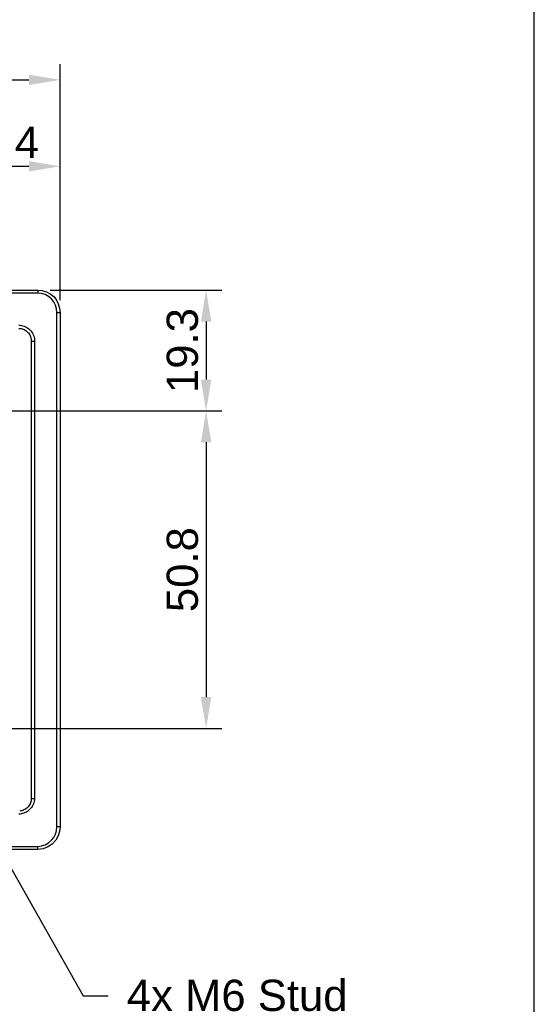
# Model space of a CAD drawing. Extents: x 0 to 283, y 0 to 196.
# Tile 34 of 35: x 242 to 283, y 66 to 145. Entities that reach past the tile are written whole.
import ezdxf
from ezdxf import colors
from ezdxf.entities.mleader import LeaderData, LeaderLine
from ezdxf.enums import TextEntityAlignment as Align
from ezdxf.math import Vec2, Vec3

# ---------------------------------------------------------------- set-up
doc = ezdxf.new("R2010")
doc.units = 0
doc.layers.get('0').update_dxf_attribs({"linetype": 'CONTINUOUS'})
doc.layers.get('DEFPOINTS').update_dxf_attribs({"linetype": 'CONTINUOUS'})
for name, color, linetype in [('BORDER', 3, 'CONTINUOUS'), ('BORDERTEXT', 7, 'CONTINUOUS'), ('DIM', 7, 'CONTINUOUS'), ('LAYER_1', 7, 'CONTINUOUS')]:
    doc.layers.add(name, color=color, linetype=linetype)
doc.styles.add('SANSSERIF', font='sanss___.ttf')
doc.dimstyles.new('ISO-25$0', dxfattribs={"dimtxt": 2.5, "dimasz": 2.5, "dimexe": 1.25, "dimexo": 1, "dimgap": 0.6, "dimtad": 1, "dimdec": 1, "dimzin": 9, "dimdsep": 46, "dimtxsty": 'SANSSERIF', "dimcen": 0.75, "dimadec": 1, "dimazin": 0, "dimtfac": 1, "dimtdec": 1, "dimtmove": 0, "dimatfit": 3, "dimfxl": 1, "dimarcsym": 0})

# ---------------------------------------------------------------- blocks, each defined once
blk = doc.blocks.new('Prof-A4_Motec_Mech_No-Billhead')
at = {"layer": 'BORDER'}
blk.add_lwpolyline([(0, 0), (283, 0), (283, 196), (0, 196)], close=True, dxfattribs=at)
at = {"layer": 'BORDERTEXT', "style": 'SANSSERIF', "flags": 4}
blk.add_attdef('2011', (24.994, 192.75), '', height=2, dxfattribs=at)
at = {"layer": 'BORDERTEXT', "style": 'SANSSERIF'}
blk.add_attdef('-2011', (31.823, 192.75), '', height=2, dxfattribs=at)
at = {"layer": 'BORDERTEXT', "style": 'SANSSERIF', "flags": 4}
for tag, p in [('0.15', (214.384, 18.75)), ('0.5%%D', (229.572, 18.75))]:
    blk.add_attdef(tag, text='', height=2.5, dxfattribs=at).set_placement(p, align=Align.MIDDLE_LEFT)
blk.add_attdef('1:2', text='', height=2.5, dxfattribs=at).set_placement((252.644, 18.75), align=Align.MIDDLE)
at = {"layer": 'BORDERTEXT', "style": 'SANSSERIF'}
for tag, height, p in [('TITLE', 3, (193, 11.25)), ('SPU88888', 3.5, (270.5, 5.2)), ('1of1', 2.5, (248, 5.2)), ('22.12.2012', 2.5, (155.654, 3.75)), ('INT', 2.5, (215.158, 3.75)), ('A', 2.5, (232.484, 3.75))]:
    blk.add_attdef(tag, text='', height=height, dxfattribs=at).set_placement(p, align=Align.MIDDLE)
blk = doc.blocks.new('*D61')
at = {"color": 0, "lineweight": -2, "transparency": 16777216}
for p, q in [((234.884, 118.293), (234.884, 134.07)), ((245.059, 122.112), (245.059, 134.07)), ((237.384, 132.82), (242.559, 132.82))]:
    blk.add_line(p, q, dxfattribs=at)
at = {"color": 0, "transparency": 16777216}
for points in [[(237.384, 133.237), (237.384, 132.404), (234.884, 132.82)], [(242.559, 133.237), (242.559, 132.404), (245.059, 132.82)]]:
    blk.add_solid(points, dxfattribs=at)
at = {"layer": 'DEFPOINTS', "color": 0, "transparency": 16777216}
for p in [(245.059, 132.82), (245.059, 121.112), (234.884, 117.293)]:
    blk.add_point(p, dxfattribs=at)
at = {"color": 0, "transparency": 16777216, "insert": (239.971, 134.708), "char_height": 2.5, "attachment_point": 5, "style": 'SANSSERIF'}
blk.add_mtext('20.4', dxfattribs=at)
blk = doc.blocks.new('*D64')
at = {"color": 0, "lineweight": -2, "transparency": 16777216}
for p, q in [((239.945, 113.257), (257.989, 113.257)), ((256.739, 110.757), (256.739, 90.37)), ((239.945, 87.87), (257.989, 87.87))]:
    blk.add_line(p, q, dxfattribs=at)
at = {"color": 0, "transparency": 16777216}
for points in [[(256.322, 110.757), (257.156, 110.757), (256.739, 113.257)], [(256.322, 90.37), (257.156, 90.37), (256.739, 87.87)]]:
    blk.add_solid(points, dxfattribs=at)
at = {"layer": 'DEFPOINTS', "color": 0, "transparency": 16777216}
for p in [(238.945, 113.257), (238.945, 87.87), (256.739, 87.87)]:
    blk.add_point(p, dxfattribs=at)
at = {"color": 0, "transparency": 16777216, "insert": (254.851, 100.564), "char_height": 2.5, "attachment_point": 5, "rotation": 90, "style": 'SANSSERIF'}
blk.add_mtext('50.8', dxfattribs=at)
blk = doc.blocks.new('*D65')
at = {"color": 0, "lineweight": -2, "transparency": 16777216}
for p, q in [((244.264, 122.907), (257.989, 122.907)), ((256.739, 120.407), (256.739, 115.757)), ((239.945, 113.257), (257.989, 113.257))]:
    blk.add_line(p, q, dxfattribs=at)
at = {"color": 0, "transparency": 16777216}
for points in [[(256.322, 120.407), (257.156, 120.407), (256.739, 122.907)], [(256.322, 115.757), (257.156, 115.757), (256.739, 113.257)]]:
    blk.add_solid(points, dxfattribs=at)
at = {"layer": 'DEFPOINTS', "color": 0, "transparency": 16777216}
for p in [(243.264, 122.907), (238.945, 113.257), (256.739, 113.257)]:
    blk.add_point(p, dxfattribs=at)
at = {"color": 0, "transparency": 16777216, "insert": (254.849, 118.082), "char_height": 2.5, "attachment_point": 5, "rotation": 90, "style": 'SANSSERIF'}
blk.add_mtext('19.3', dxfattribs=at)
blk = doc.blocks.new('*D67')
at = {"color": 0, "lineweight": -2, "transparency": 16777216}
for p, q in [((212.668, 128.942), (212.668, 140.983)), ((245.059, 122.112), (245.059, 140.983)), ((215.168, 139.733), (242.559, 139.733))]:
    blk.add_line(p, q, dxfattribs=at)
at = {"color": 0, "transparency": 16777216}
for points in [[(215.168, 140.149), (215.168, 139.316), (212.668, 139.733)], [(242.559, 140.149), (242.559, 139.316), (245.059, 139.733)]]:
    blk.add_solid(points, dxfattribs=at)
at = {"layer": 'DEFPOINTS', "color": 0, "transparency": 16777216}
for p in [(245.059, 139.733), (212.668, 127.942), (245.059, 121.112)]:
    blk.add_point(p, dxfattribs=at)
at = {"color": 0, "transparency": 16777216, "insert": (228.864, 141.622), "char_height": 2.5, "attachment_point": 5, "style": 'SANSSERIF'}
blk.add_mtext('64.8', dxfattribs=at)

msp = doc.modelspace()

# ---------------------------------------------------------------- linework, layer by layer
at = {"layer": 'LAYER_1', "color": 7}
for points in [[(182.072, 122.907), (243.265, 122.907)], [(243.264, 122.907), (243.264, 122.664)], [(243.264, 122.907), (243.615, 122.88)], [(243.615, 122.88), (243.967, 122.786)], [(243.264, 122.664), (182.071, 122.664)], [(243.562, 122.637), (243.264, 122.664)], [(243.859, 122.556), (243.562, 122.637)], [(244.115, 122.407), (243.86, 122.556)], [(243.967, 122.786), (244.265, 122.611)], [(244.359, 122.219), (244.115, 122.407)], [(244.265, 122.611), (244.547, 122.394)], [(244.547, 121.99), (244.359, 122.219)], [(244.547, 122.394), (244.763, 122.111)], [(244.763, 122.111), (244.911, 121.814)], [(244.682, 121.706), (244.547, 121.99)], [(244.763, 121.409), (244.682, 121.706)], [(244.79, 121.112), (244.763, 121.409)], [(244.912, 121.814), (245.006, 121.463)], [(245.006, 121.463), (245.033, 121.288)], [(245.033, 121.288), (245.059, 121.112)], [(245.059, 121.112), (244.79, 121.112)], [(244.79, 79.988), (244.79, 121.112)], [(245.059, 121.112), (245.059, 79.988)], [(241.74, 120.113), (241.861, 120.113)], [(241.74, 119.857), (241.834, 119.857)], [(241.834, 119.857), (241.928, 119.843)], [(241.862, 120.113), (241.969, 120.086)], [(241.928, 119.844), (242.01, 119.83)], [(241.969, 120.086), (242.077, 120.073)], [(242.01, 119.83), (242.091, 119.803)], [(242.077, 120.073), (242.185, 120.033)], [(242.091, 119.803), (242.173, 119.763)], [(242.173, 119.763), (242.253, 119.723)], [(242.185, 120.033), (242.279, 119.992)], [(242.253, 119.722), (242.334, 119.668)], [(242.279, 119.992), (242.388, 119.938)], [(242.388, 119.938), (242.469, 119.871)], [(242.469, 119.87), (242.564, 119.816)], [(242.564, 119.816), (242.644, 119.735)], [(242.644, 119.735), (242.711, 119.655)], [(242.334, 119.668), (242.402, 119.614)], [(242.402, 119.614), (242.455, 119.561)], [(242.455, 119.561), (242.523, 119.493)], [(242.523, 119.493), (242.577, 119.426)], [(242.577, 119.425), (242.631, 119.344)], [(242.631, 119.344), (242.671, 119.263)], [(242.671, 119.263), (242.698, 119.182)], [(242.698, 119.182), (242.725, 119.101)], [(242.712, 119.655), (242.792, 119.561)], [(242.725, 119.101), (242.738, 119.007)], [(242.738, 119.007), (242.752, 118.925)], [(242.753, 118.925), (242.765, 118.845)], [(242.792, 119.561), (242.847, 119.466)], [(242.847, 119.466), (242.887, 119.371)], [(242.888, 119.371), (242.928, 119.276)], [(242.927, 119.276), (242.968, 119.169)], [(242.968, 119.169), (242.994, 119.06)], [(242.994, 119.06), (243.008, 118.953)], [(243.008, 118.953), (243.008, 118.845)], [(242.765, 118.845), (243.008, 118.845)], [(242.765, 82.269), (242.765, 118.845)], [(243.008, 118.845), (243.008, 82.269)], [(242.684, 81.918), (242.658, 81.836)], [(242.712, 81.999), (242.684, 81.918)], [(242.738, 82.08), (242.712, 81.999)], [(242.753, 82.175), (242.738, 82.08)], [(242.753, 82.269), (242.753, 82.175)], [(242.765, 82.269), (243.008, 82.269)], [(242.955, 81.945), (242.914, 81.836)], [(242.968, 82.04), (242.955, 81.945)], [(242.994, 82.148), (242.968, 82.04)], [(242.994, 82.269), (242.994, 82.148)], [(241.916, 81.27), (241.821, 81.257)], [(241.997, 81.284), (241.916, 81.27)], [(242.077, 81.311), (241.997, 81.284)], [(242.158, 81.351), (242.077, 81.311)], [(242.24, 81.391), (242.158, 81.351)], [(242.267, 81.135), (242.158, 81.095)], [(242.32, 81.432), (242.239, 81.391)], [(242.361, 81.176), (242.267, 81.135)], [(242.388, 81.486), (242.32, 81.432)], [(242.455, 81.23), (242.361, 81.176)], [(242.442, 81.553), (242.388, 81.486)], [(242.508, 81.608), (242.442, 81.553)], [(242.536, 81.297), (242.455, 81.23)], [(242.564, 81.675), (242.508, 81.608)], [(242.618, 81.379), (242.536, 81.297)], [(242.618, 81.756), (242.564, 81.675)], [(242.698, 81.459), (242.617, 81.379)], [(242.658, 81.836), (242.618, 81.756)], [(242.765, 81.54), (242.698, 81.459)], [(242.833, 81.635), (242.765, 81.54)], [(242.873, 81.729), (242.833, 81.635)], [(242.914, 81.836), (242.873, 81.729)], [(241.848, 81.014), (241.74, 81.014)], [(241.956, 81.027), (241.848, 81.014)], [(242.05, 81.054), (241.956, 81.027)], [(242.158, 81.095), (242.05, 81.055)], [(244.682, 79.421), (244.763, 79.691)], [(244.763, 79.69), (244.79, 79.988)], [(245.059, 79.988), (244.79, 79.988)], [(245.006, 79.637), (244.912, 79.286)], [(245.033, 79.812), (245.006, 79.637)], [(245.059, 79.988), (245.033, 79.812)], [(244.115, 78.719), (244.359, 78.921)], [(244.359, 78.922), (244.547, 79.138)], [(244.71, 78.935), (244.412, 78.611)], [(244.547, 79.138), (244.682, 79.421)], [(244.912, 79.286), (244.71, 78.935)], [(243.264, 78.193), (182.071, 78.193)], [(182.072, 78.436), (243.265, 78.436)], [(243.264, 78.436), (243.562, 78.49)], [(243.264, 78.193), (243.264, 78.436)], [(243.697, 78.234), (243.264, 78.193)], [(243.562, 78.49), (243.86, 78.571)], [(244.061, 78.395), (243.697, 78.234)], [(243.859, 78.571), (244.114, 78.719)], [(244.412, 78.612), (244.061, 78.395)]]:
    msp.add_lwpolyline(points, dxfattribs=at)

# ---------------------------------------------------------------- block references
at = {"layer": 'DIM'}
msp.add_blockref('Prof-A4_Motec_Mech_No-Billhead', (0, 0), dxfattribs=at)

# ---------------------------------------------------------------- dimensions: what is measured, and where the dimension line sits
for base, p1, p2, picture, middle in [((245.059, 139.733), (212.668, 127.942), (245.059, 121.112), '*D67', (228.864, 141.622)), ((245.0591, 132.8204), (234.8839, 117.2931), (245.0591, 121.1116), '*D61', (239.9715, 134.7082))]:
    dim = msp.add_linear_dim(base=base, p1=p1, p2=p2, dimstyle='ISO-25$0', override={"dimlfac": 2})
    dim.commit()
    dim.dimension.update_dxf_attribs({"geometry": picture, "text_midpoint": middle})
for base, p1, p2, picture, middle in [((256.739, 113.257), (243.264, 122.907), (238.945, 113.257), '*D65', (254.849, 118.082)), ((256.739, 87.87), (238.945, 113.257), (238.945, 87.87), '*D64', (254.851, 100.564))]:
    dim = msp.add_linear_dim(base=base, p1=p1, p2=p2, angle=90, dimstyle='ISO-25$0', override={"dimlfac": 2})
    dim.commit()
    dim.dimension.update_dxf_attribs({"geometry": picture, "text_midpoint": middle})

# ---------------------------------------------------------------- leaders
ml = msp.add_multileader_mtext('Standard')
ml.set_content('4x M6 Stud', color=256, style='SANSSERIF')
ml.set_leader_properties()
ml.build(insert=Vec2(0, 0))
ml.multileader.update_dxf_attribs({"text_right_attachment_type": 6, "dogleg_length": 2, "arrow_head_size": 2.5})
ctx = ml.context
ctx.base_point, ctx.char_height, ctx.arrow_head_size, ctx.landing_gap_size, ctx.plane_origin = Vec3(248.891, 66.484), 2.5, 2.5, 1.5, Vec3(235.52, 86.613)
ctx.right_attachment = 6
notes = []
notes.append((ctx, [(0, (1, 1, 0), (246.891, 66.484), (1, 0), 2, [(0, [(235.52, 86.613)], 0, [])])]))
ctx.mtext.insert, ctx.mtext.flow_direction = Vec3(250.391, 67.775), 5
for ctx, leaders in notes:
    for number, flags, end, landing, length, lines in leaders:
        leader = LeaderData()
        leader.index, (leader.has_last_leader_line, leader.has_dogleg_vector, leader.attachment_direction) = number, flags
        leader.last_leader_point, leader.dogleg_vector, leader.dogleg_length = Vec3(end), Vec3(landing), length
        for number, points, colour, breaks in lines:
            line = LeaderLine()
            line.index, line.vertices, line.color, line.breaks = number, Vec3.list(points), colors.encode_raw_color(colour), breaks
            leader.lines.append(line)
        ctx.leaders.append(leader)

doc.saveas('drawing.dxf')
